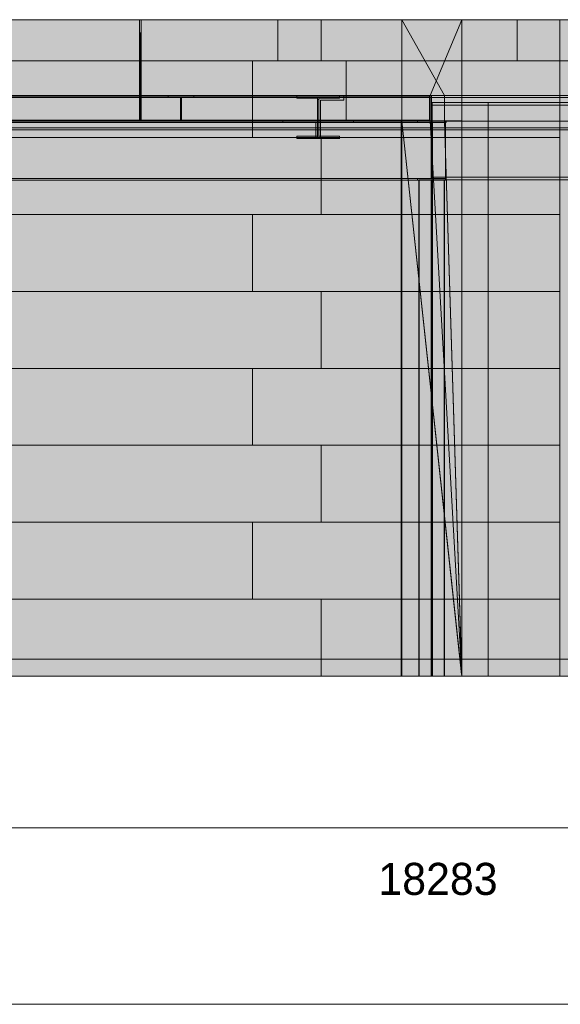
# Model space of a CAD drawing. Header units: millimetres. Extents: x -1685 to 35654, y -5139 to 9805.
# Tile 71 of 79: x 19965 to 23176, y -2052 to 3802. Entities that reach past the tile are written whole.
import ezdxf
from ezdxf.enums import TextEntityAlignment as Align

# ---------------------------------------------------------------- set-up
doc = ezdxf.new("R2010")
doc.units = ezdxf.units.MM
doc.linetypes.add('DASHED', pattern=[1.524, 1.27, -0.254])
for name, color, linetype in [('FILL-C_9EB2DB', 7, 'Continuous'), ('FILL-EPS', 7, 'Continuous'), ('LINE-C_2E8C94', 7, 'Continuous'), ('LINE-C_337880', 7, 'Continuous'), ('LINE-INK', 7, 'Continuous'), ('LINE-STEEL', 7, 'Continuous'), ('LINE-STEEL-DASH', 7, 'DASHED'), ('LINE-TEAL_DK-DASH', 7, 'DASHED'), ('TEXT-INK', 7, 'Continuous')]:
    doc.layers.add(name, color=color, linetype=linetype)

msp = doc.modelspace()

# ---------------------------------------------------------------- hatches: boundary and pattern name
at = {"layer": 'FILL-C_9EB2DB', "true_color": 0x9eb2db}
h = msp.add_hatch(color=9, dxfattribs=at)
h.dxf.hatch_style = 1
h.paths.add_polyline_path([(17614, 3302), (17817, 3302), (17817, 3343.2), (22400, 3343.2), (22400, 3204.4), (17817, 3204.4), (17614, 3204.4)])
h = msp.add_hatch(color=9, dxfattribs=at)
h.dxf.hatch_style = 1
h.paths.add_polyline_path([(17614, 3204.4), (17614, 3302), (17817, 3302), (17817, 3343.2), (22400, 3343.2), (22400, 3204.4), (17817, 3204.4)])
h = msp.add_hatch(color=9, dxfattribs=at)
h.dxf.hatch_style = 1
h.paths.add_polyline_path([(17614, 3302), (17817, 3302), (17817, 3343.2), (22400, 3343.2), (22400, 3204.4), (17817, 3204.4), (17614, 3204.4)])
h = msp.add_hatch(color=9, dxfattribs=at)
h.dxf.hatch_style = 1
h.paths.add_polyline_path([(17614, 3204.4), (17614, 3302), (17817, 3302), (17817, 3343.2), (22400, 3343.2), (22400, 3204.4), (17817, 3204.4)])
h = msp.add_hatch(color=9, dxfattribs=at)
h.dxf.hatch_style = 1
h.paths.add_polyline_path([(17614, 3302), (17817, 3302), (17817, 3339), (22410.5, 3339), (22410.5, 3157.8), (17817, 3157.8), (17614, 3157.8)])
h = msp.add_hatch(color=9, dxfattribs=at)
h.dxf.hatch_style = 1
h.paths.add_polyline_path([(17614, 3157.8), (17614, 3302), (17817, 3302), (17817, 3339), (22410.5, 3339), (22410.5, 3157.8), (17817, 3157.8)])
h = msp.add_hatch(color=9, dxfattribs=at)
h.dxf.hatch_style = 1
h.paths.add_polyline_path([(17817, 3350), (22400, 3350), (22400, 3343.2), (17817, 3343.2)])
h = msp.add_hatch(color=9, dxfattribs=at)
h.dxf.hatch_style = 1
h.paths.add_polyline_path([(17817, 3343.2), (17817, 3350), (22400, 3350), (22400, 3343.2)])
h = msp.add_hatch(color=9, dxfattribs=at)
h.dxf.hatch_style = 1
h.paths.add_polyline_path([(17817, 3350), (22400, 3350), (22400, 3343.2), (17817, 3343.2)])
h = msp.add_hatch(color=9, dxfattribs=at)
h.dxf.hatch_style = 1
h.paths.add_polyline_path([(17817, 3343.2), (17817, 3350), (22400, 3350), (22400, 3343.2)])
h = msp.add_hatch(color=9, dxfattribs=at)
h.dxf.hatch_style = 1
h.paths.add_polyline_path([(17817, 3350), (22410.5, 3350), (22410.5, 3339), (17817, 3339)])
h = msp.add_hatch(color=9, dxfattribs=at)
h.dxf.hatch_style = 1
h.paths.add_polyline_path([(17817, 3339), (17817, 3350), (22410.5, 3350), (22410.5, 3339)])
h = msp.add_hatch(color=9, dxfattribs=at)
h.dxf.hatch_style = 1
h.paths.add_polyline_path([(20846.9, 3350), (20999.1, 3350), (20999.1, 3343.2), (20925.9, 3343.2), (20925.9, 3331), (20925.9, 3204.4), (20999.1, 3204.4), (20999.1, 3197.6), (21000.7, 3197.5), (21000.7, 3197.5), (21000.7, 3197.5), (20999.5, 3197.6), (20999.1, 3197.6), (20846.9, 3197.6), (20846.9, 3204.4), (20920.1, 3204.4), (20920.1, 3216.6), (20920.1, 3343.2), (20846.9, 3343.2)])
h = msp.add_hatch(color=9, dxfattribs=at)
h.dxf.hatch_style = 1
h.paths.add_polyline_path([(20846.9, 3197.6), (20846.9, 3204.4), (20920.1, 3204.4), (20920.1, 3331), (20920.1, 3343.2), (20846.9, 3343.2), (20846.9, 3350), (20999.1, 3350), (20999.1, 3343.2), (20925.9, 3343.2), (20925.9, 3216.6), (20925.9, 3204.4), (20999.1, 3204.4), (20999.1, 3197.6), (20999.7, 3197.5), (20999.5, 3197.6), (20999.1, 3197.6)])
h = msp.add_hatch(color=9, dxfattribs=at)
h.dxf.hatch_style = 1
h.paths.add_polyline_path([(20999.1, 3350), (21000.7, 3350.1), (21000.7, 3350.1), (21000.7, 3350.1)])
h = msp.add_hatch(color=9, dxfattribs=at)
h.dxf.hatch_style = 1
h.paths.add_polyline_path([(21610.7, 3095.9), (21610.7, 3110.1), (21733.7, 3110.1), (21733.7, 3335.8), (21610.7, 3335.8), (21610.7, 3350), (21865.3, 3350), (21865.3, 3335.8), (21742.3, 3335.8), (21742.3, 3327), (21742.3, 3110.1), (21865.3, 3110.1), (21865.3, 3095.9), (21866.9, 3095.8), (21866.9, 3095.7), (21866.9, 3095.7), (21866.9, 3095.7), (21865.7, 3095.9), (21865.3, 3095.9)])
h = msp.add_hatch(color=9, dxfattribs=at)
h.dxf.hatch_style = 1
h.paths.add_polyline_path([(21610.7, 3095.9), (21610.7, 3110.1), (21733.7, 3110.1), (21733.7, 3335.8), (21610.7, 3335.8), (21610.7, 3350), (21865.3, 3350), (21865.3, 3335.8), (21742.3, 3335.8), (21742.3, 3110.1), (21865.3, 3110.1), (21865.3, 3095.9)])
h = msp.add_hatch(color=9, dxfattribs=at)
h.dxf.hatch_style = 1
h.paths.add_polyline_path([(21752, 3324), (21890, 3324), (21890, 3339), (28091, 3339), (28091, 3324), (28229, 3324), (28229, 3157.8), (28091, 3157.8), (21890, 3157.8), (21752, 3157.8)])
h = msp.add_hatch(color=9, dxfattribs=at)
h.dxf.hatch_style = 1
h.paths.add_polyline_path([(21752, 3157.8), (21752, 3324), (21890, 3324), (21890, 3339), (28091, 3339), (28091, 3324), (28229, 3324), (28229, 3157.8), (28091, 3157.8), (21890, 3157.8)])
h = msp.add_hatch(color=9, dxfattribs=at)
h.dxf.hatch_style = 1
h.paths.add_polyline_path([(21752, 3324), (21890, 3324), (21890, 3339), (28091, 3339), (28091, 3324), (28229, 3324), (28229, 3157.8), (28091, 3157.8), (21890, 3157.8), (21752, 3157.8)])
h = msp.add_hatch(color=9, dxfattribs=at)
h.dxf.hatch_style = 1
h.paths.add_polyline_path([(21752, 3157.8), (21752, 3324), (21890, 3324), (21890, 3339), (28091, 3339), (28091, 3324), (28229, 3324), (28229, 3157.8), (28091, 3157.8), (21890, 3157.8)])
h = msp.add_hatch(color=9, dxfattribs=at)
h.dxf.hatch_style = 1
h.paths.add_polyline_path([(21865.3, 3350), (21866.9, 3350.2), (21866.9, 3350.2), (21866.9, 3350.2), (21866.9, 3350.1)])
h = msp.add_hatch(color=9, dxfattribs=at)
h.dxf.hatch_style = 1
h.paths.add_polyline_path([(21890, 3350), (28091, 3350), (28091, 3339), (21890, 3339)])
h = msp.add_hatch(color=9, dxfattribs=at)
h.dxf.hatch_style = 1
h.paths.add_polyline_path([(21890, 3339), (21890, 3350), (28091, 3350), (28091, 3350), (28091, 3339), (21890, 3339)])
h = msp.add_hatch(color=9, dxfattribs=at)
h.dxf.hatch_style = 1
h.paths.add_polyline_path([(21890, 3350), (28091, 3350), (28091, 3339), (21890, 3339)])
h = msp.add_hatch(color=9, dxfattribs=at)
h.dxf.hatch_style = 1
h.paths.add_polyline_path([(21890, 3339), (21890, 3350), (28091, 3350), (28091, 3350), (28091, 3339), (21890, 3339)])
h = msp.add_hatch(color=9, dxfattribs=at)
h.dxf.hatch_style = 1
h.paths.add_polyline_path([(20920.1, 3331), (20925.9, 3331), (20925.9, 3216.6), (20920.1, 3216.6)])
h = msp.add_hatch(color=9, dxfattribs=at)
h.dxf.hatch_style = 1
h.paths.add_polyline_path([(20920.1, 3216.6), (20920.1, 3331), (20925.9, 3331), (20925.9, 3216.6)])
h = msp.add_hatch(color=9, dxfattribs=at)
h.dxf.hatch_style = 1
h.paths.add_polyline_path([(21610.7, 3110.1), (21733.7, 3110.1), (21733.7, 3327), (21742.3, 3327), (21742.3, 3110.1), (21865.3, 3110.1), (21865.3, 3095.9), (21866.9, 3095.8), (21866.9, 3095.7), (21866.9, 3095.7), (21865.7, 3095.9), (21865.3, 3095.9), (21610.7, 3095.9)])
h = msp.add_hatch(color=9, dxfattribs=at)
h.dxf.hatch_style = 1
h.paths.add_polyline_path([(22415.5, 3309), (31491, 3309), (31491, 3293), (22415.5, 3293)])
h = msp.add_hatch(color=9, dxfattribs=at)
h.dxf.hatch_style = 1
h.paths.add_polyline_path([(22415.5, 3293), (22415.5, 3309), (31491, 3309), (31491, 3293)])
h = msp.add_hatch(color=9, dxfattribs=at)
h.dxf.hatch_style = 1
h.paths.add_polyline_path([(22415.5, 3293), (31491, 3293), (31491, 2865), (22415.5, 2865)])
h = msp.add_hatch(color=9, dxfattribs=at)
h.dxf.hatch_style = 1
h.paths.add_polyline_path([(22415.5, 2865), (22415.5, 3293), (31491, 3293), (31491, 2865)])
h = msp.add_hatch(color=9, dxfattribs=at)
h.dxf.hatch_style = 1
h.paths.add_polyline_path([(17614, 3204.4), (17817, 3204.4), (22400, 3204.4), (22400, 3197.6), (17817, 3197.6), (17614, 3197.6)])
h = msp.add_hatch(color=9, dxfattribs=at)
h.dxf.hatch_style = 1
h.paths.add_polyline_path([(17614, 3197.6), (17614, 3204.4), (17817, 3204.4), (22400, 3204.4), (22400, 3197.6), (17817, 3197.6)])
h = msp.add_hatch(color=9, dxfattribs=at)
h.dxf.hatch_style = 1
h.paths.add_polyline_path([(17614, 3204.4), (17817, 3204.4), (22400, 3204.4), (22400, 3197.6), (17817, 3197.6), (17614, 3197.6)])
h = msp.add_hatch(color=9, dxfattribs=at)
h.dxf.hatch_style = 1
h.paths.add_polyline_path([(17614, 3197.6), (17614, 3204.4), (17817, 3204.4), (22400, 3204.4), (22400, 3197.6), (17817, 3197.6)])
h = msp.add_hatch(color=9, dxfattribs=at)
h.dxf.hatch_style = 1
h.paths.add_polyline_path([(19098, 3200), (22494, 3200), (22494, 3190.3), (19098, 3190.3)])
h = msp.add_hatch(color=9, dxfattribs=at)
h.dxf.hatch_style = 1
h.paths.add_polyline_path([(19098, 3190.3), (19098, 3200), (22494, 3200), (22494, 3190.3)])
h = msp.add_hatch(color=9, dxfattribs=at)
h.dxf.hatch_style = 1
h.paths.add_polyline_path([(19098, 3190.3), (22494, 3190.3), (22494, 2858.3), (19098, 2858.3)])
h = msp.add_hatch(color=9, dxfattribs=at)
h.dxf.hatch_style = 1
h.paths.add_polyline_path([(19098, 2858.3), (19098, 3190.3), (22494, 3190.3), (22494, 2858.3)])
h = msp.add_hatch(color=9, dxfattribs=at)
h.dxf.hatch_style = 1
h.paths.add_polyline_path([(21528.7, 3190), (21528.7, 3200), (21733.7, 3200), (21733.7, 3100), (21723.7, 3100), (21723.7, 3190)])
h = msp.add_hatch(color=9, dxfattribs=at)
h.dxf.hatch_style = 1
h.paths.add_polyline_path([(21528.7, 3200), (21733.7, 3200), (21733.7, 3100), (21723.7, 3100), (21723.7, 3190), (21528.7, 3190)])
h = msp.add_hatch(color=9, dxfattribs=at)
h.dxf.hatch_style = 1
h.paths.add_polyline_path([(21742.3, 3200), (21947.3, 3200), (21947.3, 3190), (21752.3, 3190), (21752.3, 3100), (21742.3, 3100)])
h = msp.add_hatch(color=9, dxfattribs=at)
h.dxf.hatch_style = 1
h.paths.add_polyline_path([(21742.3, 3200), (21947.3, 3200), (21947.3, 3190), (21752.3, 3190), (21752.3, 3100), (21742.3, 3100)])
h = msp.add_hatch(color=9, dxfattribs=at)
h.dxf.hatch_style = 1
h.paths.add_polyline_path([(22327.5, 3200), (22498.5, 3200), (22498.5, 3190.3), (22416.5, 3190.3), (22416.5, 3178), (22416.5, 2858.3), (22498.5, 2858.3), (22498.5, 2848.6), (22327.5, 2848.6), (22327.5, 2858.3), (22409.5, 2858.3), (22409.5, 2870.6), (22409.5, 3190.3), (22327.5, 3190.3)])
h = msp.add_hatch(color=9, dxfattribs=at)
h.dxf.hatch_style = 1
h.paths.add_polyline_path([(22327.5, 2848.6), (22327.5, 2858.3), (22409.5, 2858.3), (22409.5, 3172), (22409.5, 3190.3), (22327.5, 3190.3), (22327.5, 3200), (22498.5, 3200), (22498.5, 3190.3), (22416.5, 3190.3), (22416.5, 2858.3), (22498.5, 2858.3), (22498.5, 2848.6)])
h = msp.add_hatch(color=9, dxfattribs=at)
h.dxf.hatch_style = 1
h.paths.add_polyline_path([(22327.5, 2848.6), (22327.5, 2858.3), (22409.5, 2858.3), (22409.5, 3172), (22416.5, 3172), (22416.5, 2858.3), (22498.5, 2858.3), (22498.5, 2848.6)])
h = msp.add_hatch(color=9, dxfattribs=at)
h.dxf.hatch_style = 1
h.paths.add_polyline_path([(22409.5, 3178), (22416.5, 3178), (22416.5, 2870.6), (22409.5, 2870.6)])
h = msp.add_hatch(color=9, dxfattribs=at)
h.dxf.hatch_style = 1
h.paths.add_polyline_path([(22498.5, 3200), (22500.1, 3200.2), (22500.1, 3200.2), (22500.1, 3200.1)])
h = msp.add_hatch(color=9, dxfattribs=at)
h.dxf.hatch_style = 1
h.paths.add_polyline_path([(17614, 3157.8), (17817, 3157.8), (22410.5, 3157.8), (22410.5, 3146.8), (17817, 3146.8), (17614, 3146.8)])
h = msp.add_hatch(color=9, dxfattribs=at)
h.dxf.hatch_style = 1
h.paths.add_polyline_path([(17614, 3146.8), (17614, 3157.8), (17817, 3157.8), (22410.5, 3157.8), (22410.5, 3146.8), (17817, 3146.8)])
h = msp.add_hatch(color=9, dxfattribs=at)
h.dxf.hatch_style = 1
h.paths.add_polyline_path([(21752, 3157.8), (28091, 3157.8), (28229, 3157.8), (28229, 3146.8), (21890, 3146.8), (21752, 3146.8)])
h = msp.add_hatch(color=9, dxfattribs=at)
h.dxf.hatch_style = 1
h.paths.add_polyline_path([(21752, 3146.8), (21752, 3157.8), (21890, 3157.8), (28091, 3157.8), (28091, 3157.8), (28229, 3157.8), (28229, 3146.8), (28091, 3146.8), (21890, 3146.8), (21890, 3146.8)])
h = msp.add_hatch(color=9, dxfattribs=at)
h.dxf.hatch_style = 1
h.paths.add_polyline_path([(21752, 3157.8), (28091, 3157.8), (28229, 3157.8), (28229, 3146.8), (21890, 3146.8), (21752, 3146.8)])
h = msp.add_hatch(color=9, dxfattribs=at)
h.dxf.hatch_style = 1
h.paths.add_polyline_path([(21752, 3146.8), (21752, 3157.8), (21890, 3157.8), (28091, 3157.8), (28091, 3157.8), (28229, 3157.8), (28229, 3146.8), (28091, 3146.8), (21890, 3146.8), (21890, 3146.8)])
h = msp.add_hatch(color=9, dxfattribs=at)
h.dxf.hatch_style = 1
h.paths.add_polyline_path([(19098, 2858.3), (22494, 2858.3), (22494, 2848.6), (19098, 2848.6)])
h = msp.add_hatch(color=9, dxfattribs=at)
h.dxf.hatch_style = 1
h.paths.add_polyline_path([(19098, 2848.6), (19098, 2858.3), (22494, 2858.3), (22494, 2848.6)])
h = msp.add_hatch(color=9, dxfattribs=at)
h.dxf.hatch_style = 1
h.paths.add_polyline_path([(22334.9, -100), (22334.9, 2849), (22487.1, 2849), (22487.1, -100)])
h = msp.add_hatch(color=9, dxfattribs=at)
h.dxf.hatch_style = 1
h.paths.add_polyline_path([(22334.9, 2849), (22408.1, 2849), (22408.1, -100), (22334.9, -100)])
h = msp.add_hatch(color=9, dxfattribs=at)
h.dxf.hatch_style = 1
h.paths.add_polyline_path([(22334.9, -100), (22334.9, 2849), (22408.1, 2849), (22408.1, -100)])
h = msp.add_hatch(color=9, dxfattribs=at)
h.dxf.hatch_style = 1
h.paths.add_polyline_path([(22334.9, 2849), (22487.1, 2849), (22487.1, -100), (22334.9, -100)])
h = msp.add_hatch(color=9, dxfattribs=at)
h.dxf.hatch_style = 1
h.paths.add_polyline_path([(22336.9, -100), (22336.9, 2849), (22489.1, 2849), (22489.1, -100)])
h = msp.add_hatch(color=9, dxfattribs=at)
h.dxf.hatch_style = 1
h.paths.add_polyline_path([(22336.9, 2849), (22410.1, 2849), (22410.1, -100), (22336.9, -100)])
h = msp.add_hatch(color=9, dxfattribs=at)
h.dxf.hatch_style = 1
h.paths.add_polyline_path([(22336.9, -100), (22336.9, 2849), (22410.1, 2849), (22410.1, -100)])
h = msp.add_hatch(color=9, dxfattribs=at)
h.dxf.hatch_style = 1
h.paths.add_polyline_path([(22336.9, 2849), (22489.1, 2849), (22489.1, -100), (22336.9, -100)])
h = msp.add_hatch(color=9, dxfattribs=at)
h.dxf.hatch_style = 1
h.paths.add_polyline_path([(22413.9, 2849), (22487.1, 2849), (22487.1, -100), (22413.9, -100)])
h = msp.add_hatch(color=9, dxfattribs=at)
h.dxf.hatch_style = 1
h.paths.add_polyline_path([(22413.9, -100), (22413.9, 2849), (22487.1, 2849), (22487.1, -100)])
h = msp.add_hatch(color=9, dxfattribs=at)
h.dxf.hatch_style = 1
h.paths.add_polyline_path([(22415.5, 2865), (31491, 2865), (31491, 2849), (22415.5, 2849)])
h = msp.add_hatch(color=9, dxfattribs=at)
h.dxf.hatch_style = 1
h.paths.add_polyline_path([(22415.5, 2849), (22415.5, 2865), (31491, 2865), (31491, 2849)])
h = msp.add_hatch(color=9, dxfattribs=at)
h.dxf.hatch_style = 1
h.paths.add_polyline_path([(22415.9, 2849), (22489.1, 2849), (22489.1, -100), (22415.9, -100)])
h = msp.add_hatch(color=9, dxfattribs=at)
h.dxf.hatch_style = 1
h.paths.add_polyline_path([(22415.9, -100), (22415.9, 2849), (22489.1, 2849), (22489.1, -100)])
h = msp.add_hatch(color=9, dxfattribs=at)
h.dxf.hatch_style = 1
h.paths.add_polyline_path([(22498.5, 2848.6), (22500.1, 2848.5), (22500.1, 2848.4), (22500.1, 2848.4)])
h = msp.add_hatch(color=9, dxfattribs=at)
h.dxf.hatch_style = 1
h.paths.add_polyline_path([(22498.5, 2848.6), (22500.1, 2848.5), (22500.1, 2848.4), (22500.1, 2848.4)])
at = {"layer": 'FILL-EPS', "true_color": 0xccffff}
h = msp.add_hatch(color=7, dxfattribs=at)
h.dxf.hatch_style = 1
h.paths.add_polyline_path([(13703.1, 3800), (31234.8, 3800), (31234.8, 3351.3), (13855.5, 3351.3), (13855.5, 3198.7), (31234.8, 3198.7), (31234.8, -100), (13703.1, -100), (13703.1, -100.4), (13703.1, -100)])
h = msp.add_hatch(color=7, dxfattribs=at)
h.dxf.hatch_style = 1
h.paths.add_polyline_path([(13703.1, 3800), (31234.8, 3800), (31234.8, -100), (13703.1, -100)])
h = msp.add_hatch(color=7, dxfattribs=at)
h.dxf.hatch_style = 1
h.paths.add_polyline_path([(18990.6, 3800), (22234.8, 3800), (22234.8, 3800.5), (22234.8, 3800.5), (22234.8, 3800), (22234.8, 3800), (22234.8, -100), (22231, -100), (22231, 3200.5), (19485.5, 3200.5), (19485.5, -100), (18990.6, -100)])
h = msp.add_hatch(color=7, dxfattribs=at)
h.dxf.hatch_style = 1
h.paths.add_polyline_path([(18990.6, 3800), (22234.8, 3800), (22234.8, 3351.3), (18990.6, 3351.3)])
h = msp.add_hatch(color=7, dxfattribs=at)
h.dxf.hatch_style = 1
h.paths.add_polyline_path([(22234.8, 3198.7), (22234.8, 3198.7), (22234.8, 3200.3), (22234.8, 3200.3), (22235, 3198.7), (22403, 3198.7), (22403, 3351.3), (22234.8, 3351.3), (22234.8, 3351.3), (22234.8, 3800), (22234.8, 3800), (22234.8, 3800), (22234.8, 3801.6), (22235, 3801.6), (22235, 3801.6), (22235, 3800), (22590.6, 3800), (22590.9, 3800.6), (22590.6, 3800), (22590.6, -100), (22235, -100), (22235, -100.4), (22235, -100), (22234.8, -100), (22234.8, 3198.7)])
h = msp.add_hatch(color=7, dxfattribs=at)
h.dxf.hatch_style = 1
h.paths.add_polyline_path([(22234.8, -100), (22234.8, 3800), (22590.6, 3800), (22590.6, -100)])
h = msp.add_hatch(color=7, dxfattribs=at)
h.dxf.hatch_style = 1
h.paths.add_polyline_path([(22235, 3351.3), (22235, 3800), (22590.6, 3800), (22403, 3351.3)])
h = msp.add_hatch(color=7, dxfattribs=at)
h.dxf.hatch_style = 1
h.paths.add_polyline_path([(22235, 3198.7), (22403, 3198.7), (22403, 3351.3), (22590.6, 3800), (22590.6, -100), (22590.7, -101.6), (22590.7, -101.6), (22590.6, -100), (22235, -100)])
h = msp.add_hatch(color=7, dxfattribs=at)
h.dxf.hatch_style = 1
h.paths.add_polyline_path([(22235, 3198.7), (22589.7, -91.6), (22590.4, -91.5), (22489, 3198.7), (22489, 3351.3), (22235, 3800), (22590.6, 3800), (22590.6, -100), (22590.6, -100.4), (22590.6, -100), (22235, -100)])
h = msp.add_hatch(color=7, dxfattribs=at)
h.dxf.hatch_style = 1
h.paths.add_polyline_path([(22235, 3351.3), (22235, 3800), (22489, 3351.3)])
h = msp.add_hatch(color=7, dxfattribs=at)
h.dxf.hatch_style = 1
h.paths.add_polyline_path([(22235, 3351.3), (22235, 3800), (22590.6, 3800), (22590.6, -100), (22235, -100), (22235, 3198.7), (22489, 3198.7), (22489, 3351.3)])
h = msp.add_hatch(color=7, dxfattribs=at)
h.dxf.hatch_style = 1
h.paths.add_polyline_path([(22235, 3800), (22590.6, 3800), (22590.6, 3351.3), (22590.6, 3198.7), (22590.6, -100), (22235, -100), (22235, 3198.7)])
h = msp.add_hatch(color=7, dxfattribs=at)
h.dxf.hatch_style = 1
h.paths.add_polyline_path([(22590.6, 3800), (22590.9, 3801.6), (22590.6, 3800)])
h = msp.add_hatch(color=7, dxfattribs=at)
h.dxf.hatch_style = 1
h.paths.add_polyline_path([(22590.6, 3800), (22590.9, 3800.6), (22590.6, 3800)])
h = msp.add_hatch(color=7, dxfattribs=at)
h.dxf.hatch_style = 1
h.paths.add_polyline_path([(22590.6, 3800), (31234.8, 3800), (31234.8, 3309.5), (22747.5, 3309.5), (22747.5, -100), (22590.6, -100)])
h = msp.add_hatch(color=7, dxfattribs=at)
h.dxf.hatch_style = 1
h.paths.add_polyline_path([(22590.6, 3800), (31234.8, 3800), (31234.8, 3351.3), (22590.6, 3351.3)])
h = msp.add_hatch(color=7, dxfattribs=at)
h.dxf.hatch_style = 1
h.paths.add_polyline_path([(13855.5, 3198.7), (13855.5, 3351.3), (31234.8, 3351.3), (31234.8, 3198.7)])
h = msp.add_hatch(color=7, dxfattribs=at)
h.dxf.hatch_style = 1
h.paths.add_polyline_path([(18990.1, 3351.4), (18990.6, 3351.3), (22234.8, 3351.3), (22234.8, 3198.7), (22231, 3198.7), (22231, 3200.5), (19485.5, 3200.5), (19485.5, 3198.7), (18990.6, 3198.7), (18990.6, 3351.3)])
h = msp.add_hatch(color=7, dxfattribs=at)
h.dxf.hatch_style = 1
h.paths.add_polyline_path([(22234.8, 3351.3), (22403, 3351.3), (22403, 3198.7), (22234.8, 3198.7)])
h = msp.add_hatch(color=7, dxfattribs=at)
h.dxf.hatch_style = 1
h.paths.add_polyline_path([(22403, 3351.3), (22489, 3351.3), (22489, 3198.7), (22403, 3198.7), (22590.6, -100), (22590.6, -100), (22235, -100), (22235, 3198.7), (22403, 3198.7), (22403, 3199.3)])
h = msp.add_hatch(color=7, dxfattribs=at)
h.dxf.hatch_style = 1
h.paths.add_polyline_path([(22489, 3351.3), (22590.6, 3351.3), (22590.6, 3198.7), (22489, 3198.7)])
h = msp.add_hatch(color=7, dxfattribs=at)
h.dxf.hatch_style = 1
h.paths.add_polyline_path([(22590.6, 3351.3), (31234.8, 3351.3), (31234.8, 3351.3), (31234.8, 3309.5), (22747.5, 3309.5), (22747.5, 3198.7), (22590.6, 3198.7)])
h = msp.add_hatch(color=7, dxfattribs=at)
h.dxf.hatch_style = 1
h.paths.add_polyline_path([(22231, 3198.7), (22234.8, 3198.7), (22234.8, -100), (22231, -100)])
h = msp.add_hatch(color=7, dxfattribs=at)
h.dxf.hatch_style = 1
h.paths.add_polyline_path([(22235, -100), (22235, 3198.7), (22489, 3198.7), (22489, 3200.5), (22590.6, 3200.5), (22590.6, -100)])
h = msp.add_hatch(color=7, dxfattribs=at)
h.dxf.hatch_style = 1
h.paths.add_polyline_path([(22489, 3198.7), (22590.6, -100), (22235, 3198.7)])
h = msp.add_hatch(color=7, dxfattribs=at)
h.dxf.hatch_style = 1
h.paths.add_polyline_path([(22590.6, 3198.7), (22747.5, 3198.7), (22747.5, -100), (22590.6, -100)])
h = msp.add_hatch(color=7, dxfattribs=at)
h.dxf.hatch_style = 1
h.paths.add_polyline_path([(22590.6, -100), (22590.7, -101.6), (22590.7, -101.6)])

# ---------------------------------------------------------------- linework, layer by layer
at = {"layer": 'LINE-C_2E8C94', "lineweight": 5}
for points in [[(13703.1, 3800), (31234.8, 3800), (31234.8, 3351.3), (13855.5, 3351.3), (13855.5, 3198.7), (31234.8, 3198.7), (31234.8, -100), (13703.1, -100), (13703.1, -100.4), (13703.1, -100)], [(13703.1, 3800), (31234.8, 3800), (31234.8, -100), (31234.8, -100), (13703.1, -100)], [(18990.6, 3800), (22234.8, 3800), (22234.8, 3800.5), (22234.8, 3800.5), (22234.8, 3800), (22234.8, 3800), (22234.8, -100), (22231, -100), (22231, 3200.5), (19485.5, 3200.5), (19485.5, -100), (18990.6, -100), (18990.6, -100)], [(18990.6, 3800), (22234.8, 3800), (22234.8, 3351.3), (18990.6, 3351.3)], [(22234.8, 3198.7), (22234.8, 3198.7), (22234.8, 3200.3), (22234.8, 3200.3), (22235, 3198.7), (22403, 3198.7), (22403, 3351.3), (22234.8, 3351.3), (22234.8, 3351.3), (22234.8, 3800), (22234.8, 3800), (22234.8, 3800), (22234.8, 3801.6), (22235, 3801.6), (22235, 3801.6), (22235, 3800), (22590.6, 3800), (22590.9, 3800.6), (22590.6, 3800), (22590.6, -100), (22590.6, -100), (22590.6, -100), (22235, -100), (22235, -100.4), (22235, -100), (22234.8, -100), (22234.8, 3198.7)], [(22234.8, -100), (22234.8, 3800), (22590.6, 3800), (22590.6, -100)], [(22235, 3351.3), (22235, 3800), (22590.6, 3800), (22403, 3351.3)], [(22235, 3198.7), (22403, 3198.7), (22403, 3351.3), (22590.6, 3800), (22590.6, -100), (22590.6, -100), (22590.7, -101.6), (22590.7, -101.6), (22590.6, -100), (22235, -100), (22235, 3198.7)], [(22235, 3198.7), (22589.7, -91.6), (22590.4, -91.5), (22489, 3198.7), (22489, 3351.3), (22235, 3800), (22590.6, 3800), (22590.6, -100), (22590.6, -100.4), (22590.6, -100), (22235, -100)], [(22235, 3351.3), (22235, 3800), (22489, 3351.3)], [(22235, 3351.3), (22235, 3800), (22590.6, 3800), (22590.6, -100), (22235, -100), (22235, -100), (22235, 3198.7), (22489, 3198.7), (22489, 3351.3)], [(22235, 3800), (22590.6, 3800), (22590.6, 3351.3), (22590.6, 3198.7), (22590.6, -100), (22235, -100), (22235, 3198.7)], [(22590.6, 3800), (22590.9, 3801.6), (22590.9, 3801.6), (22590.6, 3800)], [(22590.6, 3800), (22590.9, 3800.6), (22590.6, 3800)], [(22590.6, 3800), (31234.8, 3800), (31234.8, 3800), (31234.8, 3309.5), (22747.5, 3309.5), (22747.5, -100), (22590.6, -100), (22590.6, -100), (22590.6, 3800)], [(22590.6, 3800), (31234.8, 3800), (31234.8, 3351.3), (22590.6, 3351.3)], [(13855.5, 3198.7), (13855.5, 3351.3), (31234.8, 3351.3), (31234.8, 3351.3), (31234.8, 3198.7), (13855.5, 3198.7)], [(18990.1, 3351.4), (18990.6, 3351.3), (22234.8, 3351.3), (22234.8, 3351.3), (22234.8, 3351.3), (22234.8, 3351.3), (22234.8, 3198.7), (22231, 3198.7), (22231, 3200.5), (19485.5, 3200.5), (19485.5, 3198.7), (18990.6, 3198.7), (18990.6, 3351.3)], [(22234.8, 3351.3), (22403, 3351.3), (22403, 3198.7), (22234.8, 3198.7)], [(22403, 3351.3), (22489, 3351.3), (22489, 3198.7), (22403, 3198.7), (22590.6, -100), (22590.6, -100), (22235, -100), (22235, 3198.7), (22403, 3198.7), (22403, 3199.3)], [(22489, 3351.3), (22590.6, 3351.3), (22590.6, 3198.7), (22489, 3198.7)], [(22590.6, 3351.3), (22590.6, 3351.3), (31234.8, 3351.3), (31234.8, 3351.3), (31234.8, 3309.5), (22747.5, 3309.5), (22747.5, 3198.7), (22590.6, 3198.7), (22590.6, 3351.3)], [(22231, 3198.7), (22234.8, 3198.7), (22234.8, -100), (22231, -100)], [(22235, -100), (22235, -100), (22235, 3198.7), (22489, 3198.7), (22489, 3200.5), (22590.6, 3200.5), (22590.6, 3200.5), (22590.6, 3200.5), (22590.6, 3200.5), (22590.6, -100)], [(22489, 3198.7), (22590.6, -100), (22235, 3198.7)], [(22590.6, 3198.7), (22747.5, 3198.7), (22747.5, -100), (22590.6, -100)], [(22590.6, -100), (22590.7, -101.6), (22590.7, -101.6)]]:
    msp.add_lwpolyline(points, close=True, dxfattribs=at)
at = {"layer": 'LINE-C_337880', "lineweight": 5}
for p, q in [((20676, 3557.6), (20676, 3799)), ((20676, 3557.6), (20676, 3799)), ((20685.6, 3557.6), (20685.6, 3799)), ((20685.6, 3557.6), (20685.6, 3799)), ((21498.4, 3557.6), (21498.4, 3799)), ((21498.4, 3557.6), (21498.4, 3799)), ((21754.9, 3557.6), (21754.9, 3799)), ((21754.9, 3557.6), (21754.9, 3799)), ((22920.8, 3557.6), (22920.8, 3799)), ((22920.8, 3557.6), (22920.8, 3799)), ((23173.7, 3557.6), (23173.7, 3799)), ((23173.7, 3557.6), (23173.7, 3799)), ((19316.5, 3557.6), (21348.5, 3557.6)), ((19316.5, 3557.6), (21348.5, 3557.6)), ((19727.2, 3557.6), (20676, 3557.6)), ((19727.2, 3557.6), (20676, 3557.6)), ((20676.1, 3201.5), (20676.1, 3557.6)), ((20676.1, 3352.3), (20676.1, 3557.6)), ((20685.6, 3201.5), (20685.6, 3557.6)), ((20685.6, 3557.6), (21498.4, 3557.6)), ((20685.6, 3352.3), (20685.6, 3557.6)), ((20685.6, 3557.6), (21498.4, 3557.6)), ((21348.5, 3352.3), (21348.5, 3557.6)), ((21348.5, 3557.6), (21754.9, 3557.6)), ((21348.5, 3100.4), (21348.5, 3557.6)), ((21348.5, 3557.6), (21754.9, 3557.6)), ((21498.4, 3557.6), (21904.8, 3557.6)), ((21498.4, 3557.6), (21904.8, 3557.6)), ((21754.9, 3557.6), (23173.7, 3557.6)), ((21754.9, 3557.6), (23173.7, 3557.6)), ((21904.8, 3201.5), (21904.8, 3557.6)), ((21904.8, 3557.6), (22233.8, 3557.6)), ((21904.8, 3352.3), (21904.8, 3557.6)), ((21904.8, 3557.6), (22233.8, 3557.6)), ((22235.8, 3557.6), (22589.6, 3557.6)), ((22235.8, 3557.6), (22589.6, 3557.6)), ((22236, 3557.6), (22488.2, 3557.6)), ((22236, 3557.6), (22371.1, 3557.6)), ((22236, 3557.6), (22589.6, 3557.6)), ((22236, 3557.6), (22589.6, 3557.6)), ((22373.4, 3557.6), (22589.6, 3557.6)), ((22490.4, 3557.6), (22589.6, 3557.6)), ((22591.6, 3557.6), (22920.8, 3557.6)), ((22591.6, 3557.6), (22920.8, 3557.6)), ((22920.8, 3557.6), (23327.2, 3557.6)), ((22920.8, 3557.6), (23327.2, 3557.6)), ((23173.7, 3352.3), (23173.7, 3557.6)), ((23173.7, 3100.4), (23173.7, 3557.6)), ((20676.1, 3201.5), (20676.1, 3350.3)), ((20685.6, 3201.5), (20685.6, 3350.3)), ((21348.5, 3199.7), (21348.5, 3350.3)), ((21904.8, 3201.5), (21904.8, 3350.3)), ((23173.7, 3199.7), (23173.7, 3350.3)), ((21348.5, 3100.4), (21348.5, 3197.7)), ((23173.7, 3100.4), (23173.7, 3197.7)), ((19316.5, 3100.4), (21348.5, 3100.4)), ((19316.5, 3100.4), (21348.5, 3100.4)), ((21348.5, 3100.4), (21754.9, 3100.4)), ((21348.5, 3100.4), (21754.9, 3100.4)), ((21754.9, 2643.2), (21754.9, 3100.4)), ((21754.9, 3100.4), (23173.7, 3100.4)), ((21754.9, 2643.2), (21754.9, 3100.4)), ((21754.9, 3100.4), (23173.7, 3100.4)), ((22235.8, 3100.4), (22589.6, 3100.4)), ((22235.8, 3100.4), (22589.6, 3100.4)), ((22236, 3100.4), (22407.6, 3100.4)), ((22236, 3100.4), (22589.6, 3100.4)), ((22236, 3100.4), (22589.6, 3100.4)), ((22236, 3100.4), (22589.6, 3100.4)), ((22236, 3100.4), (22589.6, 3100.4)), ((22246.6, 3100.4), (22491, 3100.4)), ((22493, 3100.4), (22589.6, 3100.4)), ((22591.6, 3100.4), (22746.5, 3100.4)), ((22591.6, 3100.4), (22746.5, 3100.4)), ((23173.7, 2643.2), (23173.7, 3100.4)), ((23173.7, 2643.2), (23173.7, 3100.4)), ((19316.5, 2643.2), (21348.5, 2643.2)), ((19316.5, 2643.2), (21348.5, 2643.2)), ((21348.5, 2186), (21348.5, 2643.2)), ((21348.5, 2643.2), (21754.9, 2643.2)), ((21348.5, 2186), (21348.5, 2643.2)), ((21348.5, 2643.2), (21754.9, 2643.2)), ((21754.9, 2643.2), (23173.7, 2643.2)), ((21754.9, 2643.2), (23173.7, 2643.2)), ((22235.8, 2643.2), (22589.6, 2643.2)), ((22235.8, 2643.2), (22589.6, 2643.2)), ((22236, 2643.2), (22433.6, 2643.2)), ((22236, 2643.2), (22589.6, 2643.2)), ((22236, 2643.2), (22589.6, 2643.2)), ((22236, 2643.2), (22293.9, 2643.2)), ((22236, 2643.2), (22589.6, 2643.2)), ((22236, 2643.2), (22589.6, 2643.2)), ((22295.9, 2643.2), (22505.1, 2643.2)), ((22507.1, 2643.2), (22589.6, 2643.2)), ((22591.6, 2643.2), (22746.5, 2643.2)), ((22591.6, 2643.2), (22746.5, 2643.2)), ((23173.7, 2186), (23173.7, 2643.2)), ((23173.7, 2186), (23173.7, 2643.2)), ((19316.5, 2186), (21348.5, 2186)), ((19316.5, 2186), (21348.5, 2186)), ((21348.5, 2186), (21754.9, 2186)), ((21348.5, 2186), (21754.9, 2186)), ((21754.9, 1728.8), (21754.9, 2186)), ((21754.9, 2186), (23173.7, 2186)), ((21754.9, 1728.8), (21754.9, 2186)), ((21754.9, 2186), (23173.7, 2186)), ((22235.8, 2186), (22589.6, 2186)), ((22235.8, 2186), (22589.6, 2186)), ((22236, 2186), (22459.6, 2186)), ((22236, 2186), (22589.6, 2186)), ((22236, 2186), (22589.6, 2186)), ((22236, 2186), (22343.2, 2186)), ((22236, 2186), (22589.6, 2186)), ((22236, 2186), (22589.6, 2186)), ((22345.2, 2186), (22519.2, 2186)), ((22521.2, 2186), (22589.6, 2186)), ((22591.6, 2186), (22746.5, 2186)), ((22591.6, 2186), (22746.5, 2186)), ((23173.7, 1728.8), (23173.7, 2186)), ((23173.7, 1728.8), (23173.7, 2186)), ((19316.5, 1728.8), (21348.5, 1728.8)), ((19316.5, 1728.8), (21348.5, 1728.8)), ((21348.5, 1271.6), (21348.5, 1728.8)), ((21348.5, 1728.8), (21754.9, 1728.8)), ((21348.5, 1271.6), (21348.5, 1728.8)), ((21348.5, 1728.8), (21754.9, 1728.8)), ((21754.9, 1728.8), (23173.7, 1728.8)), ((21754.9, 1728.8), (23173.7, 1728.8)), ((22235.8, 1728.8), (22589.6, 1728.8)), ((22235.8, 1728.8), (22589.6, 1728.8)), ((22236, 1728.8), (22485.6, 1728.8)), ((22236, 1728.8), (22589.6, 1728.8)), ((22236, 1728.8), (22589.6, 1728.8)), ((22236, 1728.8), (22392.5, 1728.8)), ((22236, 1728.8), (22589.6, 1728.8)), ((22236, 1728.8), (22589.6, 1728.8)), ((22394.5, 1728.8), (22533.3, 1728.8)), ((22535.3, 1728.8), (22589.6, 1728.8)), ((22591.6, 1728.8), (22746.5, 1728.8)), ((22591.6, 1728.8), (22746.5, 1728.8)), ((23173.7, 1271.6), (23173.7, 1728.8)), ((23173.7, 1271.6), (23173.7, 1728.8)), ((19316.5, 1271.6), (21348.5, 1271.6)), ((19316.5, 1271.6), (21348.5, 1271.6)), ((21348.5, 1271.6), (21754.9, 1271.6)), ((21348.5, 1271.6), (21754.9, 1271.6)), ((21754.9, 814.4), (21754.9, 1271.6)), ((21754.9, 1271.6), (23173.7, 1271.6)), ((21754.9, 814.4), (21754.9, 1271.6)), ((21754.9, 1271.6), (23173.7, 1271.6)), ((22235.8, 1271.6), (22589.6, 1271.6)), ((22235.8, 1271.6), (22589.6, 1271.6)), ((22236, 1271.6), (22511.6, 1271.6)), ((22236, 1271.6), (22589.6, 1271.6)), ((22236, 1271.6), (22589.6, 1271.6)), ((22236, 1271.6), (22441.8, 1271.6)), ((22236, 1271.6), (22589.6, 1271.6)), ((22236, 1271.6), (22589.6, 1271.6)), ((22443.8, 1271.6), (22547.4, 1271.6)), ((22549.4, 1271.6), (22589.6, 1271.6)), ((22591.6, 1271.6), (22746.5, 1271.6)), ((22591.6, 1271.6), (22746.5, 1271.6)), ((23173.7, 814.4), (23173.7, 1271.6)), ((23173.7, 814.4), (23173.7, 1271.6)), ((19316.5, 814.4), (21348.5, 814.4)), ((19316.5, 814.4), (21348.5, 814.4)), ((21348.5, 357.2), (21348.5, 814.4)), ((21348.5, 814.4), (21754.9, 814.4)), ((21348.5, 357.2), (21348.5, 814.4)), ((21348.5, 814.4), (21754.9, 814.4)), ((21754.9, 814.4), (23173.7, 814.4)), ((21754.9, 814.4), (23173.7, 814.4)), ((22235.8, 814.4), (22589.6, 814.4)), ((22235.8, 814.4), (22589.6, 814.4)), ((22236, 814.4), (22537.6, 814.4)), ((22236, 814.4), (22589.6, 814.4)), ((22236, 814.4), (22589.6, 814.4)), ((22236, 814.4), (22491, 814.4)), ((22236, 814.4), (22589.6, 814.4)), ((22236, 814.4), (22589.6, 814.4)), ((22493.1, 814.4), (22561.5, 814.4)), ((22563.5, 814.4), (22589.6, 814.4)), ((22591.6, 814.4), (22746.5, 814.4)), ((22591.6, 814.4), (22746.5, 814.4)), ((23173.7, 357.2), (23173.7, 814.4)), ((23173.7, 357.2), (23173.7, 814.4)), ((19316.5, 357.2), (21348.5, 357.2)), ((19316.5, 357.2), (21348.5, 357.2)), ((21348.5, 357.2), (21754.9, 357.2)), ((21348.5, 357.2), (21754.9, 357.2)), ((21754.9, -99), (21754.9, 357.2)), ((21754.9, 357.2), (23173.7, 357.2)), ((21754.9, -99), (21754.9, 357.2)), ((21754.9, 357.2), (23173.7, 357.2)), ((22235.8, 357.2), (22589.6, 357.2)), ((22235.8, 357.2), (22589.6, 357.2)), ((22236, 357.2), (22563.6, 357.2)), ((22236, 357.2), (22589.6, 357.2)), ((22236, 357.2), (22589.6, 357.2)), ((22236, 357.2), (22540.3, 357.2)), ((22236, 357.2), (22589.6, 357.2)), ((22236, 357.2), (22589.6, 357.2)), ((22542.3, 357.2), (22575.5, 357.2)), ((22591.6, 357.2), (22746.5, 357.2)), ((22591.6, 357.2), (22746.5, 357.2)), ((23173.7, -99), (23173.7, 357.2)), ((23173.7, -99), (23173.7, 357.2))]:
    msp.add_line(p, q, dxfattribs=at)
at = {"layer": 'LINE-INK', "lineweight": 5}
for p, q in [((-35, -1001.6), (31591, -1001.6)), ((-35, -2051.6), (31591, -2051.6))]:
    msp.add_line(p, q, dxfattribs=at)
at = {"layer": 'LINE-STEEL', "lineweight": 5}
for points in [[(17614, 3302), (17817, 3302), (17817, 3343.2), (17817, 3343.2), (22400, 3343.2), (22400, 3204.4), (22400, 3204.4), (17817, 3204.4), (17614, 3204.4)], [(17614, 3204.4), (17614, 3302), (17817, 3302), (17817, 3343.2), (22400, 3343.2), (22400, 3343.2), (22400, 3204.4), (17817, 3204.4), (17817, 3204.4)], [(17614, 3302), (17817, 3302), (17817, 3343.2), (17817, 3343.2), (22400, 3343.2), (22400, 3204.4), (22400, 3204.4), (17817, 3204.4), (17614, 3204.4)], [(17614, 3204.4), (17614, 3302), (17817, 3302), (17817, 3343.2), (22400, 3343.2), (22400, 3343.2), (22400, 3204.4), (17817, 3204.4), (17817, 3204.4)], [(17614, 3302), (17817, 3302), (17817, 3339), (22410.5, 3339), (22410.5, 3157.8), (17817, 3157.8), (17614, 3157.8)], [(17614, 3157.8), (17614, 3302), (17817, 3302), (17817, 3339), (22410.5, 3339), (22410.5, 3157.8), (17817, 3157.8), (17817, 3157.8)], [(17817, 3350), (22400, 3350), (22400, 3343.2), (17817, 3343.2)], [(17817, 3343.2), (17817, 3350), (22400, 3350), (22400, 3343.2)], [(17817, 3350), (22400, 3350), (22400, 3343.2), (17817, 3343.2)], [(17817, 3343.2), (17817, 3350), (22400, 3350), (22400, 3343.2)], [(17817, 3350), (22410.5, 3350), (22410.5, 3339), (17817, 3339)], [(17817, 3339), (17817, 3350), (22410.5, 3350), (22410.5, 3339)], [(20846.9, 3350), (20999.1, 3350), (20999.1, 3343.2), (20925.9, 3343.2), (20925.9, 3331), (20925.9, 3331), (20925.9, 3204.4), (20999.1, 3204.4), (20999.1, 3197.6), (21000.7, 3197.5), (21000.7, 3197.5), (21000.7, 3197.5), (20999.5, 3197.6), (20999.1, 3197.6), (20846.9, 3197.6), (20846.9, 3204.4), (20920.1, 3204.4), (20920.1, 3216.6), (20920.1, 3216.6), (20920.1, 3343.2), (20846.9, 3343.2)], [(20846.9, 3197.6), (20846.9, 3204.4), (20920.1, 3204.4), (20920.1, 3331), (20920.1, 3331), (20920.1, 3343.2), (20846.9, 3343.2), (20846.9, 3350), (20999.1, 3350), (20999.1, 3343.2), (20925.9, 3343.2), (20925.9, 3216.6), (20925.9, 3216.6), (20925.9, 3204.4), (20999.1, 3204.4), (20999.1, 3197.6), (20999.7, 3197.5), (20999.5, 3197.6), (20999.1, 3197.6)], [(20999.1, 3350), (21000.7, 3350.1), (21000.7, 3350.1), (21000.7, 3350.1)], [(21610.7, 3095.9), (21610.7, 3110.1), (21733.7, 3110.1), (21733.7, 3335.8), (21610.7, 3335.8), (21610.7, 3350), (21865.3, 3350), (21865.3, 3335.8), (21742.3, 3335.8), (21742.3, 3327), (21742.3, 3110.1), (21865.3, 3110.1), (21865.3, 3095.9), (21866.9, 3095.8), (21866.9, 3095.7), (21866.9, 3095.7), (21866.9, 3095.7), (21865.7, 3095.9), (21865.3, 3095.9)], [(21610.7, 3095.9), (21610.7, 3110.1), (21733.7, 3110.1), (21733.7, 3335.8), (21610.7, 3335.8), (21610.7, 3350), (21865.3, 3350), (21865.3, 3335.8), (21742.3, 3335.8), (21742.3, 3110.1), (21865.3, 3110.1), (21865.3, 3095.9)], [(21752, 3324), (21890, 3324), (21890, 3339), (21890, 3339), (28091, 3339), (28091, 3324), (28229, 3324), (28229, 3157.8), (28229, 3157.8), (28091, 3157.8), (28091, 3157.8), (21890, 3157.8), (21752, 3157.8), (21752, 3324)], [(21752, 3157.8), (21752, 3157.8), (21752, 3324), (21890, 3324), (21890, 3339), (28091, 3339), (28091, 3339), (28091, 3324), (28229, 3324), (28229, 3324), (28229, 3157.8), (28091, 3157.8), (21890, 3157.8), (21890, 3157.8)], [(21752, 3324), (21890, 3324), (21890, 3339), (21890, 3339), (28091, 3339), (28091, 3324), (28229, 3324), (28229, 3157.8), (28229, 3157.8), (28091, 3157.8), (28091, 3157.8), (21890, 3157.8), (21752, 3157.8), (21752, 3324)], [(21752, 3157.8), (21752, 3157.8), (21752, 3324), (21890, 3324), (21890, 3339), (28091, 3339), (28091, 3339), (28091, 3324), (28229, 3324), (28229, 3324), (28229, 3157.8), (28091, 3157.8), (21890, 3157.8), (21890, 3157.8)], [(21865.3, 3350), (21866.9, 3350.2), (21866.9, 3350.2), (21866.9, 3350.2), (21866.9, 3350.1)], [(21890, 3350), (28091, 3350), (28091, 3339), (21890, 3339)], [(21890, 3339), (21890, 3350), (28091, 3350), (28091, 3350), (28091, 3339), (21890, 3339)], [(21890, 3350), (28091, 3350), (28091, 3339), (21890, 3339)], [(21890, 3339), (21890, 3350), (28091, 3350), (28091, 3350), (28091, 3339), (21890, 3339)], [(20920.1, 3331), (20925.9, 3331), (20925.9, 3216.6), (20925.9, 3216.6), (20920.1, 3216.6), (20920.1, 3331)], [(20920.1, 3216.6), (20920.1, 3216.6), (20920.1, 3331), (20925.9, 3331), (20925.9, 3331), (20925.9, 3216.6)], [(21610.7, 3110.1), (21733.7, 3110.1), (21733.7, 3327), (21742.3, 3327), (21742.3, 3110.1), (21865.3, 3110.1), (21865.3, 3095.9), (21866.9, 3095.8), (21866.9, 3095.7), (21866.9, 3095.7), (21865.7, 3095.9), (21865.3, 3095.9), (21610.7, 3095.9)], [(22415.5, 3309), (31491, 3309), (31491, 3293), (22415.5, 3293)], [(22415.5, 3293), (22415.5, 3309), (31491, 3309), (31491, 3293)], [(22415.5, 3293), (31491, 3293), (31491, 2865), (22415.5, 2865)], [(22415.5, 2865), (22415.5, 3293), (31491, 3293), (31491, 2865)], [(17614, 3204.4), (17817, 3204.4), (17817, 3204.4), (22400, 3204.4), (22400, 3197.6), (17817, 3197.6), (17817, 3197.6), (17614, 3197.6)], [(17614, 3197.6), (17614, 3204.4), (17817, 3204.4), (17817, 3204.4), (22400, 3204.4), (22400, 3197.6), (17817, 3197.6), (17817, 3197.6)], [(17614, 3204.4), (17817, 3204.4), (17817, 3204.4), (22400, 3204.4), (22400, 3197.6), (17817, 3197.6), (17817, 3197.6), (17614, 3197.6)], [(17614, 3197.6), (17614, 3204.4), (17817, 3204.4), (17817, 3204.4), (22400, 3204.4), (22400, 3197.6), (17817, 3197.6), (17817, 3197.6)], [(19098, 3200), (22494, 3200), (22494, 3190.3), (19098, 3190.3)], [(19098, 3190.3), (19098, 3200), (22494, 3200), (22494, 3190.3)], [(19098, 3190.3), (22494, 3190.3), (22494, 2858.3), (19098, 2858.3)], [(19098, 2858.3), (19098, 3190.3), (22494, 3190.3), (22494, 2858.3)], [(21528.7, 3190), (21528.7, 3200), (21733.7, 3200), (21733.7, 3100), (21723.7, 3100), (21723.7, 3190)], [(21528.7, 3200), (21528.7, 3200), (21733.7, 3200), (21733.7, 3100), (21723.7, 3100), (21723.7, 3190), (21528.7, 3190)], [(21742.3, 3200), (21947.3, 3200), (21947.3, 3200), (21947.3, 3190), (21752.3, 3190), (21752.3, 3100), (21742.3, 3100), (21742.3, 3200)], [(21742.3, 3200), (21947.3, 3200), (21947.3, 3200), (21947.3, 3190), (21752.3, 3190), (21752.3, 3100), (21742.3, 3100)], [(22327.5, 3200), (22498.5, 3200), (22498.5, 3200), (22498.5, 3200), (22498.5, 3190.3), (22416.5, 3190.3), (22416.5, 3178), (22416.5, 3178), (22416.5, 2858.3), (22498.5, 2858.3), (22498.5, 2848.6), (22327.5, 2848.6), (22327.5, 2858.3), (22327.5, 2858.3), (22409.5, 2858.3), (22409.5, 2870.6), (22409.5, 2870.6), (22409.5, 3190.3), (22327.5, 3190.3)], [(22327.5, 2848.6), (22327.5, 2858.3), (22327.5, 2858.3), (22409.5, 2858.3), (22409.5, 3172), (22409.5, 3172), (22409.5, 3190.3), (22327.5, 3190.3), (22327.5, 3190.3), (22327.5, 3200), (22498.5, 3200), (22498.5, 3200), (22498.5, 3200), (22498.5, 3190.3), (22416.5, 3190.3), (22416.5, 2858.3), (22498.5, 2858.3), (22498.5, 2848.6), (22498.5, 2848.6), (22498.5, 2848.6)], [(22327.5, 2848.6), (22327.5, 2858.3), (22409.5, 2858.3), (22409.5, 3172), (22416.5, 3172), (22416.5, 3172), (22416.5, 2858.3), (22498.5, 2858.3), (22498.5, 2848.6), (22498.5, 2848.6), (22498.5, 2848.6)], [(22409.5, 3178), (22416.5, 3178), (22416.5, 2870.6), (22409.5, 2870.6)], [(22498.5, 3200), (22500.1, 3200.2), (22500.1, 3200.2), (22500.1, 3200.1)], [(17614, 3157.8), (17817, 3157.8), (17817, 3157.8), (22410.5, 3157.8), (22410.5, 3146.8), (17817, 3146.8), (17614, 3146.8)], [(17614, 3146.8), (17614, 3157.8), (17817, 3157.8), (22410.5, 3157.8), (22410.5, 3146.8), (17817, 3146.8), (17817, 3146.8)], [(21752, 3157.8), (21752, 3157.8), (21752, 3157.8), (28091, 3157.8), (28091, 3157.8), (28091, 3157.8), (28229, 3157.8), (28229, 3146.8), (28229, 3146.8), (28229, 3146.8), (21890, 3146.8), (21890, 3146.8), (21890, 3146.8), (21752, 3146.8)], [(21752, 3146.8), (21752, 3146.8), (21752, 3157.8), (21890, 3157.8), (21890, 3157.8), (21890, 3157.8), (28091, 3157.8), (28091, 3157.8), (28229, 3157.8), (28229, 3157.8), (28229, 3157.8), (28229, 3146.8), (28091, 3146.8), (28091, 3146.8), (28091, 3146.8), (21890, 3146.8), (21890, 3146.8), (21752, 3146.8)], [(21752, 3157.8), (21752, 3157.8), (21752, 3157.8), (28091, 3157.8), (28091, 3157.8), (28091, 3157.8), (28229, 3157.8), (28229, 3146.8), (28229, 3146.8), (28229, 3146.8), (21890, 3146.8), (21890, 3146.8), (21890, 3146.8), (21752, 3146.8)], [(21752, 3146.8), (21752, 3146.8), (21752, 3157.8), (21890, 3157.8), (21890, 3157.8), (21890, 3157.8), (28091, 3157.8), (28091, 3157.8), (28229, 3157.8), (28229, 3157.8), (28229, 3157.8), (28229, 3146.8), (28091, 3146.8), (28091, 3146.8), (28091, 3146.8), (21890, 3146.8), (21890, 3146.8), (21752, 3146.8)], [(19098, 2858.3), (22494, 2858.3), (22494, 2848.6), (19098, 2848.6)], [(19098, 2848.6), (19098, 2858.3), (22494, 2858.3), (22494, 2848.6)], [(22334.9, -100), (22334.9, -100), (22334.9, 2849), (22487.1, 2849), (22487.1, 2849), (22487.1, -100)], [(22334.9, 2849), (22408.1, 2849), (22408.1, -100), (22408.1, -100), (22334.9, -100)], [(22334.9, -100), (22334.9, -100), (22334.9, 2849), (22408.1, 2849), (22408.1, -100)], [(22334.9, 2849), (22487.1, 2849), (22487.1, -100), (22487.1, -100), (22334.9, -100), (22334.9, 2849)], [(22336.9, -100), (22336.9, -100), (22336.9, 2849), (22489.1, 2849), (22489.1, 2849), (22489.1, -100)], [(22336.9, 2849), (22410.1, 2849), (22410.1, -100), (22410.1, -100), (22336.9, -100)], [(22336.9, -100), (22336.9, -100), (22336.9, 2849), (22410.1, 2849), (22410.1, -100)], [(22336.9, 2849), (22489.1, 2849), (22489.1, -100), (22489.1, -100), (22336.9, -100), (22336.9, 2849)], [(22413.9, 2849), (22487.1, 2849), (22487.1, -100), (22487.1, -100), (22413.9, -100)], [(22413.9, -100), (22413.9, -100), (22413.9, 2849), (22487.1, 2849), (22487.1, -100)], [(22415.5, 2865), (31491, 2865), (31491, 2849), (22415.5, 2849)], [(22415.5, 2849), (22415.5, 2865), (31491, 2865), (31491, 2849)], [(22415.9, 2849), (22489.1, 2849), (22489.1, -100), (22489.1, -100), (22415.9, -100)], [(22415.9, -100), (22415.9, -100), (22415.9, 2849), (22489.1, 2849), (22489.1, -100)], [(22498.5, 2848.6), (22500.1, 2848.5), (22500.1, 2848.4), (22500.1, 2848.4)], [(22498.5, 2848.6), (22500.1, 2848.5), (22500.1, 2848.4), (22500.1, 2848.4)]]:
    msp.add_lwpolyline(points, close=True, dxfattribs=at)
at = {"layer": 'LINE-STEEL-DASH', "lineweight": 5}
msp.add_line((-935.5, 0), (32491.2, 0), dxfattribs=at)
for points in [[(18770.1, 3350), (20846.9, 3350), (20999.1, 3350), (21610.7, 3350), (21865.3, 3350), (21890, 3350), (22400, 3350), (22410.5, 3350), (28091, 3350)], [(31328.5, 2849), (22498.5, 2849), (22498.5, 2848.6), (22498.5, 2848.6), (22498.5, 2848.6), (22494, 2848.6), (22489.1, 2848.6), (22489.1, -100), (22489.1, -100), (22489.1, -100), (22487.1, -100), (22415.9, -100), (22413.9, -100), (22410.1, -100), (22408.1, -100), (22336.9, -100), (22334.9, -100), (22334.9, -100), (22334.9, -100), (22334.9, 2848.6), (22327.5, 2848.6), (19098, 2848.6)]]:
    msp.add_lwpolyline(points, dxfattribs=at)
for points in [[(21000.7, 3350.1), (21000.7, 3350.1), (21000.7, 3350.1), (20999.1, 3350)], [(21865.3, 3350), (21866.9, 3350.2), (21866.9, 3350.2), (21866.9, 3350.2), (21866.9, 3350.1)], [(22500.1, 2848.4), (22500.1, 2848.4), (22498.5, 2848.6), (22500.1, 2848.5)]]:
    msp.add_lwpolyline(points, close=True, dxfattribs=at)
at = {"layer": 'LINE-TEAL_DK-DASH', "lineweight": 5}
for p, q in [((20680.9, 3201.5), (20680.9, 3725)), ((20680.9, 3352.3), (20680.9, 3725)), ((20680.9, 3201.5), (20680.9, 3350.3))]:
    msp.add_line(p, q, dxfattribs=at)

# ---------------------------------------------------------------- texts
at = {"layer": 'TEXT-INK'}
msp.add_text('18283', height=190.5, dxfattribs=at).set_placement((22449.5, -1401.2), align=Align.CENTER)

doc.saveas('drawing.dxf')
